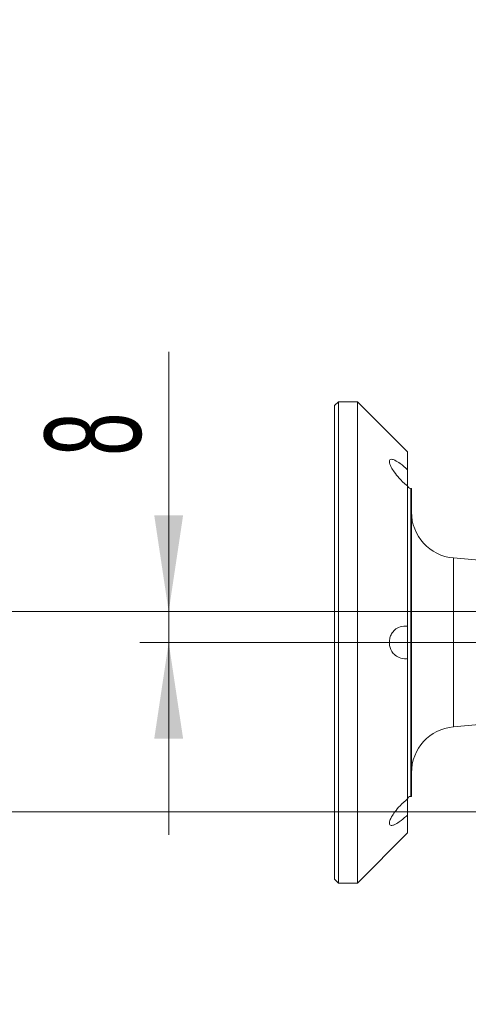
# Model space of a CAD drawing. Header units: millimetres. Extents: x 0 to 8410, y 0 to 5940.
# Tile 109 of 256: x 544 to 777, y 5076 to 5587. Entities that reach past the tile are written whole.
import ezdxf

# ---------------------------------------------------------------- set-up
doc = ezdxf.new("R2010")
doc.units = ezdxf.units.MM
doc.header["$LTSCALE"] = 10
doc.styles.add('SLDTEXTSTYLE0', font='TXT', dxfattribs={"width": 0.605})
doc.dimstyles.new('SLDDIMSTYLE20', dxfattribs={"dimtxt": 50, "dimasz": 50, "dimexe": 0, "dimexo": 0.0625, "dimgap": 12.5, "dimtad": 1, "dimtoh": 1, "dimdec": 1, "dimlfac": 0.5, "dimrnd": 1e-09, "dimzin": 12, "dimdsep": 46, "dimtxsty": 'SLDTEXTSTYLE0', "dimsah": 1, "dimcen": 0.09, "dimadec": 0, "dimazin": 0, "dimtfac": 1, "dimtofl": 0, "dimtmove": 0, "dimatfit": 3, "dimfxl": 1, "dimfrac": 2, "dimtolj": 1, "dimtzin": 12, "dimarcsym": 0})
doc.dimstyles.new('SLDDIMSTYLE21', dxfattribs={"dimtxt": 50, "dimasz": 50, "dimexe": 0, "dimexo": 0.0625, "dimgap": 12.5, "dimtad": 1, "dimtoh": 1, "dimdec": 1, "dimlfac": 0.5, "dimrnd": 1e-09, "dimzin": 12, "dimdsep": 46, "dimtxsty": 'SLDTEXTSTYLE0', "dimsah": 1, "dimcen": 0.09, "dimadec": 0, "dimazin": 0, "dimtol": 1, "dimtp": 0.2, "dimtm": 0.2, "dimtfac": 1, "dimtdec": 1, "dimtofl": 0, "dimtmove": 0, "dimatfit": 3, "dimfxl": 1, "dimfrac": 2, "dimtolj": 1, "dimarcsym": 0})

# ---------------------------------------------------------------- blocks, each defined once
blk = doc.blocks.new('*D62')
at = {"color": 7, "linetype": 'Continuous', "lineweight": 0}
for p, q in [((621.18, 5279.85), (621.18, 5414.75)), ((1187.38, 5279.85), (606.18, 5279.85)), ((621.18, 5279.85), (621.18, 5263.85)), ((977.38, 5263.85), (606.18, 5263.85)), ((621.18, 5263.85), (621.18, 5163.85))]:
    blk.add_line(p, q, dxfattribs=at)
for points in [[(621.18, 5279.85), (628.68, 5329.85), (613.68, 5329.85)], [(621.18, 5263.85), (613.68, 5213.85), (628.68, 5213.85)]]:
    blk.add_solid(points, dxfattribs=at)
at = {"color": 7, "linetype": 'Continuous', "lineweight": 0, "insert": (556.73, 5360.73), "char_height": 50, "attachment_point": 1, "rotation": 90, "style": 'SLDTEXTSTYLE0'}
blk.add_mtext('8', dxfattribs=at)
blk = doc.blocks.new('*D63')
at = {"color": 7, "linetype": 'Continuous', "lineweight": 0}
for p, q in [((523.14, 5279.85), (523.14, 5569.76)), ((1187.38, 5279.85), (508.14, 5279.85)), ((523.14, 5279.85), (523.14, 5175.85)), ((1187.38, 5175.85), (508.14, 5175.85)), ((523.14, 5175.85), (523.14, 5075.85))]:
    blk.add_line(p, q, dxfattribs=at)
for points in [[(523.14, 5279.85), (530.64, 5329.85), (515.64, 5329.85)], [(523.14, 5175.85), (515.64, 5125.85), (530.64, 5125.85)]]:
    blk.add_solid(points, dxfattribs=at)
at = {"color": 7, "linetype": 'Continuous', "lineweight": 0, "char_height": 50, "attachment_point": 1, "rotation": 90, "style": 'SLDTEXTSTYLE0'}
for s, insert in [('±0,2', (458.69, 5420.76)), ('52', (458.69, 5325.36))]:
    blk.add_mtext(s, dxfattribs=dict(at, insert=insert))

msp = doc.modelspace()

# ---------------------------------------------------------------- linework, layer by layer
at = {"color": 7, "linetype": 'Continuous', "lineweight": 0}
for p, q in [((709.376633, 5388.849948), (707.376539, 5386.849974)), ((707.376539, 5263.849948), (707.376539, 5386.849974)), ((719.376623, 5388.849948), (709.376633, 5388.849948)), ((709.376633, 5388.849948), (709.376633, 5263.849948)), ((745.376646, 5362.850044), (719.376623, 5388.849948)), ((719.376623, 5263.849948), (719.376623, 5388.849948)), ((745.376646, 5353.473518), (745.376646, 5362.850044)), ((745.376646, 5344.982121), (745.376646, 5353.473518)), ((745.376646, 5272.24109), (745.376646, 5345.082496)), ((747.37662, 5343.849991), (746.976554, 5343.849991)), ((747.37662, 5263.849948), (747.37662, 5343.849991)), ((806.580364, 5304.429267), (769.284904, 5307.692264)), ((745.376646, 5255.458925), (745.376646, 5272.24109)), ((707.376539, 5140.850041), (707.376539, 5263.849948)), ((709.376633, 5263.849948), (709.376633, 5138.849948)), ((719.376623, 5138.849948), (719.376623, 5263.849948)), ((747.37662, 5183.850024), (747.37662, 5263.849948)), ((745.376646, 5182.617519), (745.376646, 5255.458925)), ((769.284904, 5220.007751), (806.580364, 5223.270748)), ((745.376646, 5174.226497), (745.376646, 5182.617519)), ((746.976554, 5183.850024), (747.37662, 5183.850024)), ((745.376646, 5164.849971), (745.376646, 5174.226497)), ((719.376623, 5138.849948), (745.376646, 5164.849971)), ((707.376539, 5140.850041), (709.376633, 5138.849948)), ((709.376633, 5138.849948), (719.376623, 5138.849948))]:
    msp.add_line(p, q, dxfattribs=at)
at = {"color": 8, "linetype": 'Continuous', "lineweight": 0}
for p, q in [((746.976554, 5343.849991), (746.976554, 5183.850024)), ((769.284904, 5307.692264), (769.284904, 5263.849948)), ((769.284904, 5263.849948), (769.284904, 5220.007751))]:
    msp.add_line(p, q, dxfattribs=at)
at = {"color": 7, "linetype": 'Continuous', "lineweight": 0}
for centre, radius, start, end in [((746.976587, 5345.449931), 1.59994, 179.99689876, 269.99883228), ((771.376555, 5331.600878), 23.999935, 179.99999929, 265.00019319), ((771.376555, 5196.099137), 23.999935, 94.99980681, 180.00000071), ((746.976587, 5182.250084), 1.59994, 90.00116772, 180.00310124)]:
    msp.add_arc(centre, radius, start, end, dxfattribs=at)
for points, knots in [([(745.376646, 5353.473518), (744.098255, 5354.620807), (742.0259, 5356.480636), (739.169708, 5358.267826), (737.393517, 5359.056727), (736.029212, 5358.844134), (735.778006, 5357.609352), (736.157921, 5356.325215), (736.978594, 5354.486083), (738.566462, 5352.015016), (741.146766, 5348.852314), (743.592645, 5346.495077), (745.160664, 5345.253511), (745.376646, 5345.082496)], [0, 0, 0, 0, 0.18314696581, 0.29689324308, 0.35798358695, 0.39036210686, 0.42539179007, 0.47324662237, 0.53549517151, 0.63876501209, 0.78638801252, 0.97057666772, 1, 1, 1, 1]), ([(745.376646, 5272.24109), (744.029416, 5272.277513), (741.611633, 5272.342878), (738.722177, 5270.595754), (737.014347, 5268.490196), (736.070741, 5266.192164), (735.77952, 5263.87922), (736.05733, 5261.66609), (736.846605, 5259.536076), (738.379225, 5257.406013), (741.088872, 5255.610065), (743.697146, 5255.229799), (745.161905, 5255.429629), (745.376646, 5255.458925)], [0, 0, 0, 0, 0.1375537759, 0.2468586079, 0.3370997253, 0.4167180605, 0.5025554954, 0.5771062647, 0.6470416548, 0.7373728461, 0.8458909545, 0.9774068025, 1, 1, 1, 1]), ([(745.376646, 5182.617519), (744.020872, 5181.455455), (741.590358, 5179.372206), (738.901388, 5176.128401), (737.165084, 5173.546955), (736.208468, 5171.542057), (735.77187, 5170.117836), (736.010954, 5168.953853), (737.148144, 5168.601496), (738.858131, 5169.263902), (741.527603, 5170.871723), (743.771416, 5172.739679), (745.162044, 5174.027725), (745.376646, 5174.226497)], [0, 0, 0, 0, 0.1903054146, 0.3411629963, 0.4481683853, 0.5219112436, 0.5770680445, 0.6075235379, 0.6345540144, 0.690458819, 0.7975547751, 0.9687585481, 1, 1, 1, 1])]:
    msp.add_open_spline(points, degree=3, knots=knots, dxfattribs=at)

# ---------------------------------------------------------------- dimensions: what is measured, and where the dimension line sits
for base, p2, dimstyle, picture, middle in [((523.140599, 5175.850007), (1187.376596, 5175.850007), 'SLDDIMSTYLE21', '*D63', (523.140599, 5439.622158)), ((621.180379, 5263.850007), (977.376596, 5263.850007), 'SLDDIMSTYLE20', '*D62', (621.180379, 5379.804024))]:
    dim = msp.add_linear_dim(base=base, p1=(1187.376596, 5279.850007), p2=p2, angle=90, dimstyle=dimstyle, dxfattribs=at)
    dim.commit()
    dim.dimension.update_dxf_attribs({"geometry": picture, "text_midpoint": middle, "dimtype": 160})

doc.saveas('drawing.dxf')
